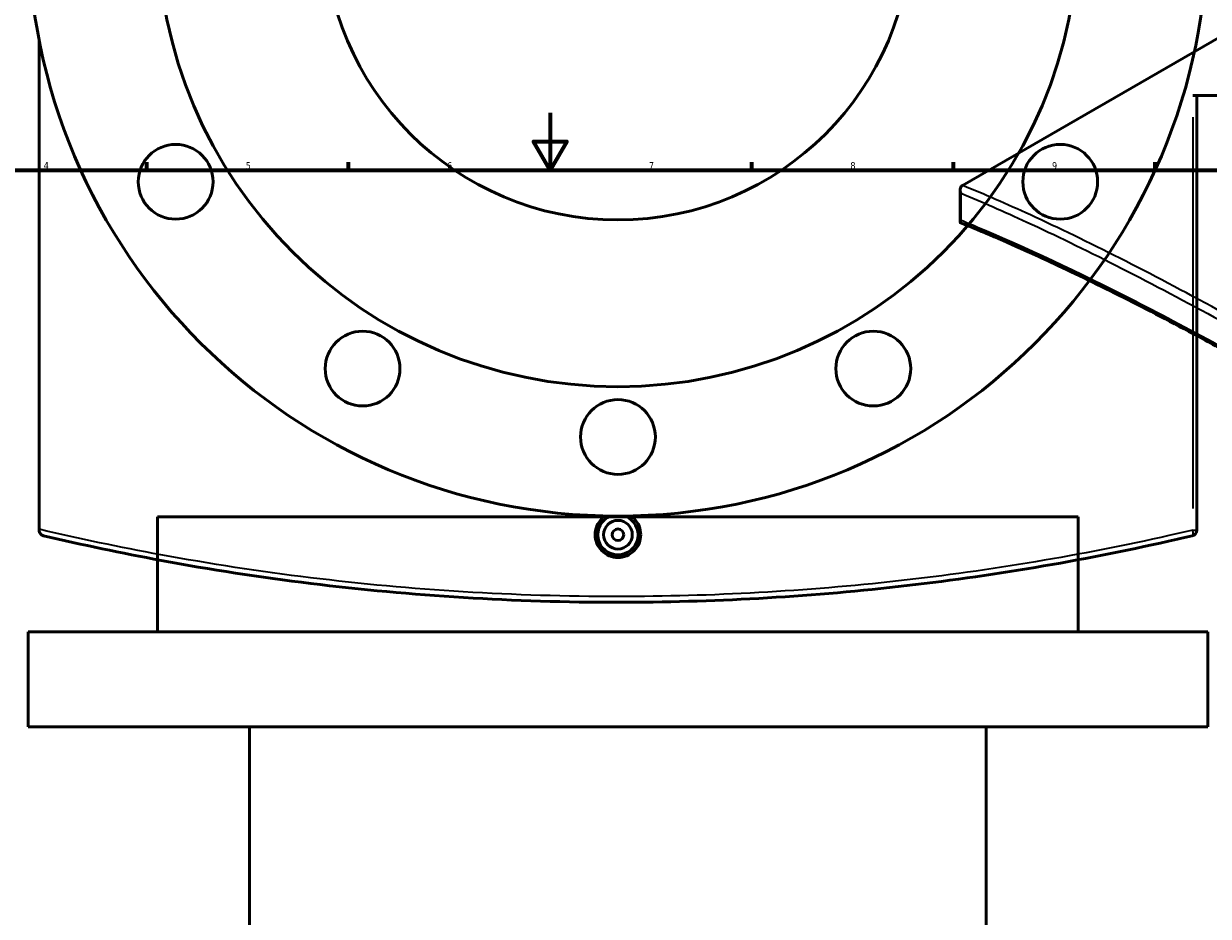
# Model space of a CAD drawing. Header units: millimetres. Extents: x -604 to 1146, y -422 to 904.
# Tile 8 of 11: x 238 to 649, y 314 to 625. Entities that reach past the tile are written whole.
import ezdxf

# ---------------------------------------------------------------- set-up
doc = ezdxf.new("R2010")
doc.units = ezdxf.units.MM
for name, color, linetype, lineweight in [('Border (ANSI)', 7, 'Continuous', 70), ('Dimension (ANSI)', 7, 'Continuous', 25), ('Visible (ANSI)', 7, 'Continuous', 50), ('Visible Narrow (ANSI)', 7, 'Continuous', 35)]:
    doc.layers.add(name, color=color, linetype=linetype, lineweight=lineweight)
doc.styles.add('Note Text (ANSI)', font='tahoma.ttf')
doc.dimstyles.new('Default - mm (ANSI)', dxfattribs={"dimtxt": 2.4, "dimasz": 2.5, "dimexe": 3.175, "dimexo": 1.6002, "dimgap": 0.8, "dimtad": 0, "dimtoh": 1, "dimdec": 0, "dimrnd": 1e-08, "dimzin": 4, "dimdsep": 46, "dimtxsty": 'Note Text (ANSI)', "dimcen": 0.09, "dimdle": 10, "dimclrd": 256, "dimclre": 256, "dimclrt": 5, "dimadec": 1, "dimazin": 1, "dimtfac": 1.27, "dimtofl": 0, "dimtmove": 0, "dimatfit": 3, "dimfxl": 1, "dimtolj": 1, "dimtzin": 4, "dimlwd": -1, "dimlwe": -1, "dimarcsym": 0})

# ---------------------------------------------------------------- blocks, each defined once
blk = doc.blocks.new('Borders Default Border')
at = {"layer": 'Border (ANSI)'}
for p, q in [((280.33, 574), (280.33, 576.8)), ((350.42, 574), (350.42, 576.8)), ((490.58, 574), (490.58, 576.8)), ((560.67, 574), (560.67, 576.8)), ((630.75, 574), (630.75, 576.8))]:
    blk.add_line(p, q, dxfattribs=at)
at = {"layer": 'Border (ANSI)', "flags": 128}
for points in [[(420.5, 594), (420.5, 574), (414.73, 584), (426.27, 584), (420.5, 574)], [(20, 20), (20, 574), (821, 574), (821, 20), (20, 20)]]:
    blk.add_lwpolyline(points, dxfattribs=at)
at = {"layer": 'Border (ANSI)', "color": 5, "true_color": 0x0000ff, "char_height": 2.4, "attachment_point": 7, "style": 'Note Text (ANSI)'}
for s, insert in [('4', (244.45, 574.4)), ('5', (314.67, 574.35)), ('6', (384.69, 574.35)), ('7', (454.8, 574.4)), ('8', (524.84, 574.35)), ('9', (594.92, 574.35))]:
    blk.add_mtext(s, dxfattribs=dict(at, insert=insert))
blk = doc.blocks.new('*D7')
at = {"layer": 'Defpoints', "color": 0, "transparency": 16777216}
for p in [(407.22, 753.83), (480.89, 563.6)]:
    blk.add_point(p, dxfattribs=at)
at = {"layer": 'Dimension (ANSI)', "transparency": 16777216}
for p, q in [((429.64, 695.94), (408.13, 751.5)), ((426.49, 695.94), (429.64, 695.94))]:
    blk.add_line(p, q, dxfattribs=at)
blk.add_solid([(408.51, 751.65), (407.74, 751.35), (407.22, 753.83)], dxfattribs=at)
at = {"layer": 'Dimension (ANSI)', "color": 5, "transparency": 16777216, "insert": (417.9, 697.24), "char_height": 2.4, "attachment_point": 1, "style": 'Note Text (ANSI)'}
blk.add_mtext('\\A1;∅204', dxfattribs=at)
blk = doc.blocks.new('*D8')
at = {"layer": 'Defpoints', "color": 0, "transparency": 16777216}
for p in [(329.65, 828.82), (558.47, 488.61)]:
    blk.add_point(p, dxfattribs=at)
at = {"layer": 'Dimension (ANSI)', "transparency": 16777216}
for p, q in [((329.94, 824.67), (332.44, 824.67)), ((332.44, 824.67), (331.04, 826.74))]:
    blk.add_line(p, q, dxfattribs=at)
blk.add_solid([(331.39, 826.97), (330.7, 826.51), (329.65, 828.82)], dxfattribs=at)
at = {"layer": 'Dimension (ANSI)', "color": 5, "transparency": 16777216, "insert": (321.39, 825.96), "char_height": 2.4, "attachment_point": 1, "style": 'Note Text (ANSI)'}
blk.add_mtext('\\A1;∅410', dxfattribs=at)

msp = doc.modelspace()

# ---------------------------------------------------------------- linework, layer by layer
at = {"layer": 'Visible (ANSI)'}
for p, q in [((563.81, 568.73), (723.88, 661.15)), ((242.91, 449.11), (242.91, 619.17)), ((643.86, 599.96), (689.91, 599.96)), ((645.21, 448.8), (645.21, 599.96)), ((563, 555.91), (563, 567.24)), ((604.06, 453.43), (284.06, 453.43)), ((284.06, 413.43), (284.06, 453.43)), ((604.06, 413.43), (604.06, 453.43)), ((242.91, 449.11), (242.91, 448.8)), ((649.06, 413.43), (239.06, 413.43)), ((239.06, 380.43), (239.06, 413.43)), ((649.06, 380.43), (649.06, 413.43)), ((649.06, 380.43), (239.06, 380.43)), ((316.06, 179.96), (316.06, 380.43)), ((572.06, 179.96), (572.06, 380.43))]:
    msp.add_line(p, q, dxfattribs=at)
for centre, radius in [((444.06, 658.71), 205), ((444.06, 658.71), 160), ((444.06, 658.71), 102), ((290.34, 569.96), 13), ((597.78, 569.96), 13), ((355.31, 504.99), 13), ((532.81, 504.99), 13), ((444.06, 481.21), 13), ((444.06, 447.21), 5), ((444.06, 447.21), 2)]:
    msp.add_circle(centre, radius, dxfattribs=at)
for centre, radius, start, end in [((444.06, 447.21), 7, 111.4321, 68.5679), ((643.21, 448.8), 2, 283.2231, 0)]:
    msp.add_arc(centre, radius, start, end, dxfattribs=at)
for points, knots in [([(563.3, 566.01), (563.3, 566.02), (563.3, 566.02), (563.18, 566.25), (563.1, 566.5), (563, 566.98), (562.99, 567.22), (563.03, 567.69), (563.1, 567.93), (563.3, 568.31), (563.43, 568.46), (563.59, 568.58)], [-0.304363, -0.304363, -0.304363, -0.304363, -0.3035876, -0.3035876, -0.2244951, -0.2244951, -0.148009, -0.148009, -0.0677389, -0.0677389, 0, 0, 0, 0]), ([(563.14, 555.71), (563.1, 555.72), (563.07, 555.75), (562.99, 555.84), (562.99, 555.95), (563.07, 556.19), (563.17, 556.34), (563.3, 556.5), (563.3, 556.51), (563.3, 556.51)], [-0.2905075, -0.2905075, -0.2905075, -0.2905075, -0.2459826, -0.2459826, -0.1287205, -0.1287205, 0, 0, 0.0010872, 0.0010872, 0.0010872, 0.0010872]), ([(845.51, 392.86), (839.99, 396.64), (834.49, 400.39), (823.5, 407.8), (818.03, 411.46), (807.11, 418.71), (801.67, 422.3), (790.83, 429.38), (785.44, 432.87), (774.71, 439.77), (769.37, 443.18), (758.77, 449.89), (753.5, 453.19), (743.04, 459.7), (737.85, 462.9), (727.55, 469.19), (722.45, 472.28), (712.35, 478.34), (707.34, 481.32), (697.44, 487.15), (692.54, 490), (682.87, 495.58), (678.08, 498.31), (668.64, 503.63), (663.99, 506.23), (654.8, 511.29), (650.27, 513.76), (641.35, 518.54), (636.96, 520.87), (628.33, 525.38), (624.08, 527.56), (615.74, 531.78), (611.64, 533.81), (603.6, 537.74), (599.65, 539.63), (592.89, 542.8), (590.03, 544.12), (583.01, 547.31), (578.89, 549.12), (570.86, 552.56), (566.95, 554.18), (563.14, 555.71)], [5.187343, 5.187343, 5.187343, 5.187343, 7.24537, 7.24537, 9.303397, 9.303397, 11.361424, 11.361424, 13.419452, 13.419452, 15.477479, 15.477479, 17.535506, 17.535506, 19.593534, 19.593534, 21.651561, 21.651561, 23.709588, 23.709588, 25.767615, 25.767615, 27.825643, 27.825643, 29.88367, 29.88367, 31.941697, 31.941697, 33.999725, 33.999725, 36.057752, 36.057752, 38.115779, 38.115779, 40.173806, 40.173806, 41.717327, 41.717327, 44.032608, 44.032608, 46.347888, 46.347888, 46.347888, 46.347888]), ([(451.99, 447.21), (451.99, 446.22), (451.79, 445.16), (450.98, 443.2), (450.37, 442.31), (448.96, 440.9), (448.07, 440.29), (446.12, 439.48), (445.05, 439.29), (443.06, 439.29), (442, 439.48), (440.05, 440.29), (439.15, 440.9), (437.75, 442.31), (437.14, 443.2), (436.33, 445.16), (436.13, 446.22), (436.13, 448.21), (436.33, 449.27), (437.14, 451.22), (437.75, 452.12), (438.79, 453.16), (439.17, 453.48), (439.59, 453.76)], [0, 0, 0, 0, 0.298721, 0.298721, 0.597442, 0.597442, 0.896124, 0.896124, 1.194807, 1.194807, 1.493489, 1.493489, 1.792172, 1.792172, 2.090893, 2.090893, 2.389614, 2.389614, 2.688334, 2.688334, 2.987055, 2.987055, 3.131175, 3.131175, 3.131175, 3.131175]), ([(448.53, 453.76), (448.94, 453.48), (449.33, 453.16), (450.37, 452.12), (450.98, 451.22), (451.79, 449.27), (451.99, 448.21), (451.99, 447.21)], [4.0376654, 4.0376654, 4.0376654, 4.0376654, 4.1817853, 4.1817853, 4.4805062, 4.4805062, 4.7792271, 4.7792271, 4.7792271, 4.7792271]), ([(244.45, 446.85), (244.45, 446.85), (244.45, 446.85), (244.23, 446.9), (244.03, 446.98), (243.67, 447.21), (243.5, 447.36), (243.21, 447.71), (243.09, 447.92), (242.95, 448.36), (242.91, 448.57), (242.91, 448.8)], [-0.304363, -0.304363, -0.304363, -0.304363, -0.3035876, -0.3035876, -0.2244951, -0.2244951, -0.148009, -0.148009, -0.0677389, -0.0677389, 0, 0, 0, 0]), ([(244.45, 446.85), (257.87, 443.7), (271.52, 440.83), (302.39, 435.11), (319.73, 432.43), (372.33, 425.95), (408.19, 423.71), (444.06, 423.71), (476.74, 423.71), (509.41, 425.57), (573.56, 432.77), (605.01, 438.12), (638.15, 445.57), (640.91, 446.2), (643.67, 446.85)], [1.015262, 1.015262, 1.015262, 1.015262, 5.367278, 5.367278, 10.734555, 10.734555, 21.46911, 21.46911, 21.46911, 31.249882, 31.249882, 41.030648, 41.030648, 41.922943, 41.922943, 41.922943, 41.922943])]:
    msp.add_open_spline(points, degree=3, knots=knots, dxfattribs=at)
msp.add_open_spline([(563.81, 568.73), (563.73, 568.69), (563.66, 568.64), (563.59, 568.58)], degree=3, dxfattribs=at)
at = {"layer": 'Visible Narrow (ANSI)'}
for p, q in [((643.86, 592.4), (643.86, 456.35)), ((563.3, 556.51), (563.3, 566.01)), ((643.97, 448.8), (645.2, 448.8))]:
    msp.add_line(p, q, dxfattribs=at)
msp.add_ellipse((643.21, 448.8), major_axis=(0.46, -1.95), ratio=0.317141, start_param=0.074821, end_param=1.421594, dxfattribs=at)
for points, knots in [([(847.1, 405.3), (844.7, 406.93), (842.29, 408.56), (813.58, 427.94), (787.55, 444.88), (737.06, 476.58), (712.63, 491.33), (689.5, 504.68), (664.11, 519.33), (640.31, 532.32), (607.65, 548.86), (597.27, 553.9), (579.18, 562.21), (571.3, 565.65), (563.81, 568.73)], [-41.922943, -41.922943, -41.922943, -41.922943, -41.030648, -41.030648, -31.249882, -31.249882, -21.46911, -21.46911, -21.46911, -10.734555, -10.734555, -5.367278, -5.367278, -0.869408, -0.869408, -0.869408, -0.869408]), ([(563.3, 566.01), (570.56, 563), (578.18, 559.66), (595.97, 551.44), (606.34, 546.41), (638.94, 529.85), (662.72, 516.87), (688.08, 502.23), (711.19, 488.89), (735.61, 474.17), (786.06, 442.53), (812.08, 425.62), (840.78, 406.29), (843.18, 404.67), (845.59, 403.04)], [1.015262, 1.015262, 1.015262, 1.015262, 5.367278, 5.367278, 10.734555, 10.734555, 21.46911, 21.46911, 21.46911, 31.249882, 31.249882, 41.030648, 41.030648, 41.922943, 41.922943, 41.922943, 41.922943]), ([(845.59, 393.53), (842.51, 395.63), (839.44, 397.73), (810.45, 417.4), (784.79, 434.17), (735.01, 465.51), (710.91, 480.07), (688.08, 493.25), (665.26, 506.43), (643.71, 518.22), (603.87, 538.62), (585.6, 547.22), (567.13, 554.94), (565.2, 555.74), (563.3, 556.51)], [5.187343, 5.187343, 5.187343, 5.187343, 6.331543, 6.331543, 15.993401, 15.993401, 25.655265, 25.655265, 25.655265, 35.317128, 35.317128, 44.978986, 44.978986, 46.123212, 46.123212, 46.123212, 46.123212]), ([(643.86, 448.8), (641.1, 448.15), (638.34, 447.52), (605.17, 440.09), (573.69, 434.75), (509.48, 427.56), (476.77, 425.71), (444.06, 425.71), (408.16, 425.71), (372.26, 427.94), (319.61, 434.41), (302.26, 437.09), (270.89, 442.87), (256.78, 445.84), (242.91, 449.11)], [-41.922943, -41.922943, -41.922943, -41.922943, -41.030648, -41.030648, -31.249882, -31.249882, -21.46911, -21.46911, -21.46911, -10.734555, -10.734555, -5.367278, -5.367278, -0.869408, -0.869408, -0.869408, -0.869408])]:
    msp.add_open_spline(points, degree=3, knots=knots, dxfattribs=at)

# ---------------------------------------------------------------- block references
msp.add_blockref('Borders Default Border', (0, 0))

# ---------------------------------------------------------------- dimensions: what is measured, and where the dimension line sits
at = {"layer": 'Dimension (ANSI)'}
for p1, p2, picture, middle in [((558.47, 488.61), (329.65, 828.82), '*D8', (325.26, 824.67)), ((480.89, 563.6), (407.22, 753.83), '*D7', (421.79, 695.94))]:
    dim = msp.add_diameter_dim_2p(p1=p1, p2=p2, dimstyle='Default - mm (ANSI)', override={"dimgap": 0.8, "dimtih": 1, "dimdec": 0, "dimlfac": 1, "dimtol": 0, "dimlim": 0, "dimtp": 0, "dimtm": 0, "dimtdec": 2}, dxfattribs=at)
    dim.commit()
    dim.dimension.update_dxf_attribs({"geometry": picture, "text_midpoint": middle, "dimtype": 163})

doc.saveas('drawing.dxf')
